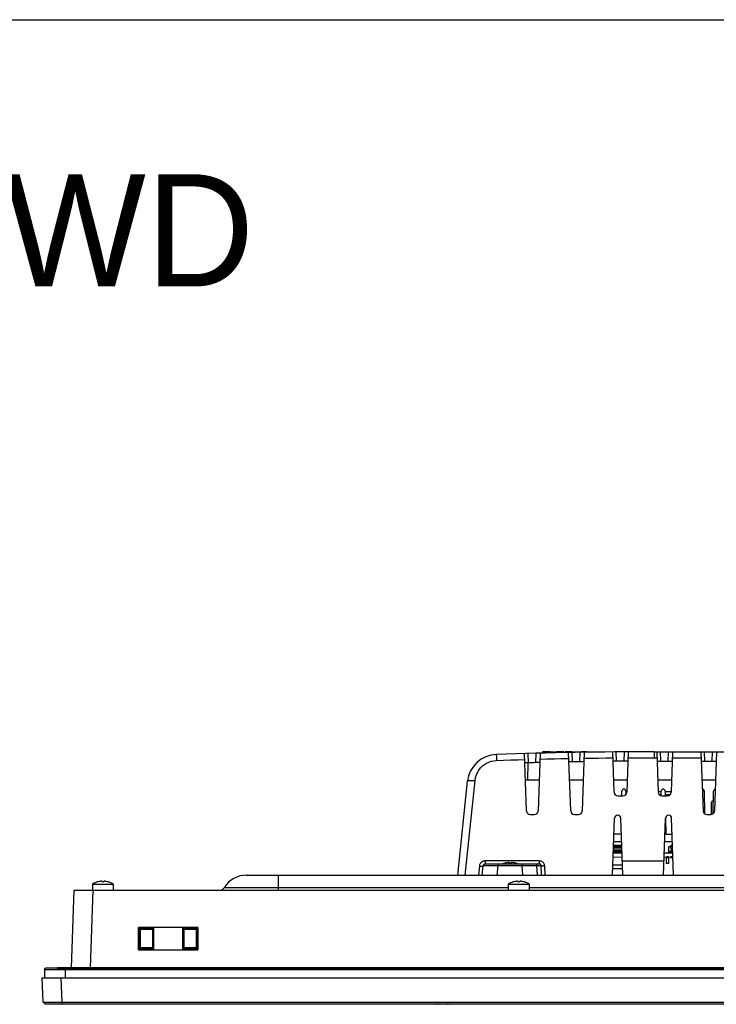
# Model space of a CAD drawing. Header units: millimetres. Extents: x 0 to 1682, y 0 to 1188.
# Tile 11 of 46: x 291 to 477, y 925 to 1188. Entities that reach past the tile are written whole.
import ezdxf

# ---------------------------------------------------------------- set-up
doc = ezdxf.new("R2010")
doc.units = ezdxf.units.MM
doc.header["$LTSCALE"] = 92.51
for name, color, linetype in [('2D-TOPRC1500_00-FORMAT', 7, 'CONTINUOUS'), ('2D-TOPRC1500_00-TEXT', 7, 'CONTINUOUS'), ('BASE_PCB_V00-TOPRC-SHAPE', 7, 'CONTINUOUS'), ('FFC_01-15W_MDP_240513-SHAPE', 7, 'CONTINUOUS'), ('FR_HOST_COVER-LOCK-SHAPE', 7, 'CONTINUOUS'), ('GASKET_TOPRC19_REV03_VIEW-SHAPE', 7, 'CONTINUOUS'), ('HEATSINK_RTW-SHAPE', 7, 'CONTINUOUS'), ('ISO7045-M3X6-4_8-SHAPE', 7, 'CONTINUOUS'), ('RC1900WD-FRONT_COVE7-2404-SHAPE', 7, 'CONTINUOUS'), ('REAR_CASE-RC19W-SHAPE', 7, 'CONTINUOUS'), ('REAR_COVER_RC1500WD-SHAPE', 7, 'CONTINUOUS'), ('TF31-60S-0_5SH_PRT_PRT_PR-SHAPE', 7, 'CONTINUOUS'), ('USB_2CH-672983090_MOL-SHAPE', 7, 'CONTINUOUS')]:
    doc.layers.add(name, color=color, linetype=linetype)
doc.styles.get("Standard").update_dxf_attribs({"font": 'GOTHIC.TTF'})

msp = doc.modelspace()

# ---------------------------------------------------------------- linework, layer by layer
at = {"layer": '2D-TOPRC1500_00-FORMAT', "color": 7, "linetype": 'Continuous'}
msp.add_line((0, 1188), (1682, 1188), dxfattribs=at)
at = {"layer": 'BASE_PCB_V00-TOPRC-SHAPE', "color": 7, "linetype": 'Continuous'}
for p, q in [((449.434, 965.197), (451.732, 965.197)), ((463.034, 965.197), (465.332, 965.197)), ((465.385, 963.997), (465.374, 963.997))]:
    msp.add_line(p, q, dxfattribs=at)
at = {"layer": 'BASE_PCB_V00-TOPRC-SHAPE', "color": 4, "linetype": 'Continuous', "const_width": 0.238}
for points in [[(449.392, 963.997), (451.774, 963.997)], [(462.992, 963.997), (463.583, 963.997)], [(464.183, 963.997), (464.663, 963.997)], [(465.263, 963.997), (465.374, 963.997)]]:
    msp.add_lwpolyline(points, dxfattribs=at)
at = {"layer": 'BASE_PCB_V00-TOPRC-SHAPE', "color": 7, "linetype": 'Continuous', "const_width": 0.654}
for points in [[(463.583, 963.997), (464.183, 963.997)], [(464.663, 963.997), (465.263, 963.997)]]:
    msp.add_lwpolyline(points, dxfattribs=at)
at = {"layer": 'FFC_01-15W_MDP_240513-SHAPE', "color": 7, "linetype": 'Continuous'}
for p, q in [((451.847, 961.897), (449.318, 961.897)), ((451.883, 960.865), (449.282, 960.865))]:
    msp.add_line(p, q, dxfattribs=at)
at = {"layer": 'FR_HOST_COVER-LOCK-SHAPE', "color": 7, "linetype": 'Continuous'}
for p, q in [((402.526, 924.647), (401.94, 924.647)), ((405.526, 924.647), (404.94, 924.647))]:
    msp.add_line(p, q, dxfattribs=at)
for centre, start, end in [((401.94, 924.847), 210.07452, 270), ((402.526, 924.847), 270, 329.92547), ((404.94, 924.847), 210.07452, 270), ((405.526, 924.847), 270, 329.92547)]:
    msp.add_arc(centre, 0.2, start, end, dxfattribs=at)
at = {"layer": 'GASKET_TOPRC19_REV03_VIEW-SHAPE', "color": 7, "linetype": 'Continuous'}
for p, q in [((297.249, 933.947), (297.249, 931.747)), ((297.249, 933.947), (773.516, 933.947)), ((773.183, 934.28), (297.583, 934.28)), ((300.715, 934.283), (770.05, 934.283)), ((769.783, 934.447), (300.983, 934.447)), ((302.783, 934.447), (302.783, 934.283)), ((302.783, 934.28), (302.783, 931.747))]:
    msp.add_line(p, q, dxfattribs=at)
for points in [[(297.583, 934.28), (297.535, 934.277), (297.489, 934.267), (297.444, 934.25), (297.403, 934.227), (297.364, 934.199), (297.331, 934.165), (297.302, 934.127), (297.28, 934.085), (297.263, 934.041), (297.253, 933.994), (297.249, 933.947)], [(300.983, 934.447), (300.936, 934.443), (300.89, 934.432), (300.847, 934.414), (300.807, 934.389), (300.771, 934.359), (300.74, 934.323), (300.715, 934.283)]]:
    msp.add_lwpolyline(points, dxfattribs=at)
at = {"layer": 'HEATSINK_RTW-SHAPE', "color": 7, "linetype": 'Continuous'}
for p, q in [((451.701, 980.397), (451.724, 981.697)), ((452.742, 981.697), (452.759, 980.687)), ((462.202, 980.429), (462.224, 981.697)), ((463.242, 981.697), (463.264, 980.397)), ((473.742, 981.697), (473.848, 975.575)), ((476.118, 975.631), (476.224, 981.697)), ((463.369, 974.398), (463.442, 970.197)), ((451.523, 970.197), (449.608, 970.197)), ((463.442, 970.197), (465.157, 970.197)), ((449.538, 968.197), (451.627, 968.197)), ((463.138, 968.197), (465.227, 968.197))]:
    msp.add_line(p, q, dxfattribs=at)
for centre, start, end in [((452.233, 981.688), 1, 179), ((462.733, 981.688), 1, 179), ((473.233, 981.688), 1, 92.49408), ((476.733, 981.688), 95.35546, 179)]:
    msp.add_arc(centre, 0.509, start, end, dxfattribs=at)
at = {"layer": 'ISO7045-M3X6-4_8-SHAPE', "color": 7, "linetype": 'Continuous'}
for p, q in [((420.383, 962.366), (420.383, 962.376)), ((421.583, 962.366), (421.583, 962.588)), ((422.183, 962.588), (422.183, 962.366)), ((423.383, 962.376), (423.383, 962.366)), ((310.083, 956.748), (310.083, 955.197)), ((310.083, 956.748), (315.683, 956.748)), ((311.383, 957.366), (311.383, 957.376)), ((312.583, 957.366), (312.583, 957.588)), ((313.183, 957.588), (313.183, 957.366)), ((314.383, 957.376), (314.383, 957.366)), ((315.683, 956.748), (315.683, 955.197)), ((421.333, 956.748), (421.333, 955.197)), ((421.333, 956.748), (426.933, 956.748)), ((422.633, 957.366), (422.633, 957.376)), ((423.833, 957.366), (423.833, 957.588)), ((424.433, 957.588), (424.433, 957.366)), ((425.633, 957.376), (425.633, 957.366)), ((426.933, 956.748), (426.933, 955.197))]:
    msp.add_line(p, q, dxfattribs=at)
for centre, radius, start, end in [((421.883, 957.606), 5, 107.4576, 113.32133), ((421.883, 957.606), 4.991, 93.44603, 107.49013), ((421.883, 957.606), 4.77, 86.39388, 93.60612), ((421.883, 957.606), 4.991, 72.50987, 86.55397), ((421.883, 957.606), 5, 66.67867, 72.5424), ((312.883, 952.606), 5, 107.4576, 124.0558), ((312.883, 952.606), 4.991, 93.44603, 107.49013), ((312.883, 952.606), 4.77, 86.39388, 93.60612), ((312.883, 952.606), 4.991, 72.50987, 86.55397), ((312.883, 952.606), 5, 55.9442, 72.5424), ((424.133, 952.606), 5, 107.4576, 124.0558), ((424.133, 952.606), 4.991, 93.44603, 107.49013), ((424.133, 952.606), 4.77, 86.39388, 93.60612), ((424.133, 952.606), 4.991, 72.50987, 86.55397), ((424.133, 952.606), 5, 55.9442, 72.5424)]:
    msp.add_arc(centre, radius, start, end, dxfattribs=at)
at = {"layer": 'RC1900WD-FRONT_COVE7-2404-SHAPE', "color": 7, "linetype": 'Continuous'}
for p, q in [((304.477, 934.447), (305.202, 955.197)), ((305.202, 955.197), (765.564, 955.197)), ((310.199, 955.197), (309.474, 934.447)), ((322.422, 939.204), (322.422, 945.168)), ((338.326, 945.166), (322.422, 945.166)), ((322.59, 939.414), (322.59, 945.1)), ((322.59, 945.1), (322.849, 944.841)), ((322.59, 945.1), (326.476, 945.1)), ((322.838, 944.841), (322.838, 939.652)), ((322.898, 944.782), (322.838, 944.841)), ((322.849, 944.841), (326.217, 944.841)), ((322.905, 939.719), (322.898, 944.782)), ((322.898, 944.782), (326.168, 944.782)), ((326.168, 944.782), (326.16, 939.719)), ((326.168, 944.782), (326.227, 944.841)), ((326.476, 945.1), (326.228, 944.852)), ((326.228, 939.652), (326.228, 944.841)), ((326.476, 945.1), (326.476, 939.414)), ((334.29, 939.414), (334.29, 945.1)), ((334.29, 945.1), (334.549, 944.841)), ((334.29, 945.1), (338.176, 945.1)), ((334.538, 944.841), (334.538, 939.652)), ((334.598, 944.782), (334.538, 944.841)), ((334.549, 944.841), (337.917, 944.841)), ((334.605, 939.719), (334.598, 944.782)), ((334.598, 944.782), (337.868, 944.782)), ((337.868, 944.782), (337.86, 939.719)), ((337.868, 944.782), (337.927, 944.841)), ((338.176, 945.1), (337.928, 944.852)), ((337.928, 939.652), (337.928, 944.841)), ((338.176, 945.1), (338.176, 939.414)), ((338.326, 945.168), (338.326, 939.204)), ((322.422, 939.202), (338.326, 939.202)), ((322.59, 939.414), (322.838, 939.662)), ((326.476, 939.414), (322.59, 939.414)), ((326.238, 939.652), (322.827, 939.652)), ((326.16, 939.719), (322.905, 939.719)), ((326.16, 939.719), (326.228, 939.652)), ((326.476, 939.414), (326.238, 939.652)), ((334.29, 939.414), (334.538, 939.662)), ((338.176, 939.414), (334.29, 939.414)), ((337.938, 939.652), (334.527, 939.652)), ((337.86, 939.719), (334.605, 939.719)), ((337.86, 939.719), (337.928, 939.652)), ((338.176, 939.414), (337.938, 939.652)), ((296.91, 925.229), (296.683, 931.747)), ((296.683, 931.747), (774.083, 931.747)), ((301.68, 931.747), (301.907, 925.229)), ((296.91, 925.229), (297.41, 924.747)), ((297.41, 924.747), (773.356, 924.747)), ((298.374, 925.222), (298.97, 925.222)), ((301.125, 925.227), (301.907, 925.229)), ((301.907, 925.229), (301.907, 924.747)), ((301.907, 925.229), (768.858, 925.229))]:
    msp.add_line(p, q, dxfattribs=at)
for points in [[(296.91, 925.229), (296.972, 925.227), (297.155, 925.225), (297.455, 925.223), (297.865, 925.222), (298.374, 925.222)], [(298.97, 925.222), (299.638, 925.223), (300.363, 925.225), (301.125, 925.227)]]:
    msp.add_lwpolyline(points, dxfattribs=at)
at = {"layer": 'REAR_CASE-RC19W-SHAPE', "color": 7, "linetype": 'Continuous'}
for p, q in [((452.883, 980.997), (452.883, 980.837)), ((462.224, 981.497), (461.439, 981.497)), ((464.856, 981.497), (463.242, 981.497)), ((475.633, 978.497), (475.633, 975.397)), ((351.335, 959.197), (719.43, 959.197)), ((359.745, 959.197), (359.745, 955.903)), ((345.397, 955.903), (351.046, 955.903)), ((351.046, 955.903), (352.558, 955.903)), ((359.743, 955.903), (359.743, 955.197)), ((359.743, 955.903), (421.333, 955.903)), ((426.933, 955.903), (532.583, 955.903))]:
    msp.add_line(p, q, dxfattribs=at)
msp.add_lwpolyline([(352.558, 955.903), (354.133, 955.903), (355.828, 955.903), (357.717, 955.903), (359.743, 955.903)], dxfattribs=at)
for centre, radius, start, end in [((453.383, 980.997), 0.5, 131.04726, 180), ((476.133, 978.497), 0.5, 90, 180), ((351.335, 952.197), 7, 90, 148.03413), ((351.335, 952.197), 7, 89.9987, 148.03347), ((344.125, 956.697), 1.5, 269.98317, 328.03), ((344.124, 956.697), 1.5, 289.34672, 328.03806)]:
    msp.add_arc(centre, radius, start, end, dxfattribs=at)
at = {"layer": 'REAR_COVER_RC1500WD-SHAPE', "color": 7, "linetype": 'Continuous'}
for p, q in [((426.214, 976.362), (425.679, 991.696)), ((426.704, 989.224), (426.616, 991.722)), ((428.672, 989.277), (428.76, 991.781)), ((429.821, 991.808), (429.282, 976.362)), ((432.494, 992.197), (430.444, 992.197)), ((432.505, 992.197), (433.965, 992.197)), ((436.208, 992.197), (434.101, 992.197)), ((438.327, 992.197), (436.496, 992.197)), ((438.014, 976.362), (437.469, 991.978)), ((438.494, 989.497), (438.407, 991.996)), ((438.524, 992.197), (440.459, 992.197)), ((440.481, 989.532), (440.569, 992.033)), ((442.305, 992.197), (440.701, 992.197)), ((441.629, 992.05), (441.082, 976.362)), ((449.639, 981.362), (449.263, 992.145)), ((450.289, 989.654), (450.201, 992.154)), ((452.286, 989.669), (452.373, 992.17)), ((453.434, 992.177), (453.056, 981.362)), ((460.383, 992.197), (460.383, 990.613)), ((460.383, 992.197), (494.975, 992.197)), ((460.383, 990.613), (461.116, 990.613)), ((461.061, 992.197), (461.439, 981.362)), ((462.087, 989.697), (462, 992.197)), ((464.087, 989.697), (464.174, 992.197)), ((465.234, 992.197), (464.856, 981.362)), ((465.179, 990.613), (472.916, 990.613)), ((472.861, 992.197), (473.414, 976.362)), ((473.887, 989.697), (473.8, 992.197)), ((475.887, 989.697), (475.974, 992.197)), ((477.034, 992.197), (476.482, 976.362)), ((426.597, 984.697), (426.607, 989.221)), ((461.148, 989.697), (465.147, 989.697)), ((472.948, 989.697), (476.947, 989.697)), ((407.803, 959.197), (410.441, 984.294)), ((409.771, 959.197), (412.43, 984.501)), ((425.923, 984.697), (429.573, 984.697)), ((437.723, 984.697), (441.373, 984.697)), ((449.523, 984.697), (453.173, 984.697)), ((461.323, 984.697), (464.973, 984.697)), ((473.123, 984.697), (476.773, 984.697)), ((450.639, 980.397), (452.057, 980.397)), ((462.439, 980.397), (463.857, 980.397)), ((427.213, 975.397), (428.282, 975.397)), ((439.013, 975.397), (440.082, 975.397)), ((474.413, 975.397), (475.482, 975.397)), ((449.224, 959.197), (449.755, 974.397)), ((451.942, 959.197), (451.411, 974.397)), ((462.824, 959.197), (463.355, 974.397)), ((465.542, 959.197), (465.011, 974.397)), ((413.609, 961.62), (413.397, 959.197)), ((414.15, 962.647), (414.068, 962.574)), ((414.383, 959.197), (414.605, 961.74)), ((415.103, 962.989), (415.103, 962.197)), ((429.604, 962.989), (415.103, 962.989)), ((415.103, 962.197), (429.604, 962.197)), ((418.368, 959.197), (418.59, 961.74)), ((418.59, 962.197), (418.59, 961.74)), ((418.59, 961.74), (425.052, 961.74)), ((425.052, 962.197), (425.052, 961.74)), ((425.052, 961.74), (425.641, 961.745)), ((425.239, 959.197), (425.052, 961.74)), ((428.903, 961.743), (428.977, 961.74)), ((429.163, 959.197), (428.977, 961.74)), ((428.977, 961.74), (430.089, 961.74)), ((429.604, 962.989), (429.604, 962.197)), ((430.219, 959.197), (430.089, 961.74)), ((431.194, 959.197), (431.07, 961.62)), ((451.809, 963.002), (462.957, 963.002))]:
    msp.add_line(p, q, dxfattribs=at)
for points in [[(418.116, 991.453), (418.121, 991.402), (418.13, 991.251), (418.141, 991.008), (418.155, 990.685), (418.17, 990.299), (418.186, 989.87)], [(429.766, 990.222), (431.721, 990.27), (433.666, 990.315), (435.6, 990.357), (437.524, 990.395)], [(441.574, 990.465), (443.527, 990.494), (445.468, 990.52), (447.399, 990.542), (449.318, 990.562)], [(453.378, 990.592), (455.144, 990.601), (456.9, 990.608), (458.646, 990.611), (460.383, 990.613)], [(412.43, 984.501), (412.566, 985.275), (412.787, 986.001), (413.096, 986.685), (413.482, 987.314), (413.939, 987.887), (414.446, 988.389), (414.972, 988.803), (415.528, 989.144), (416.108, 989.424), (416.734, 989.639), (417.429, 989.788), (418.186, 989.87)], [(418.186, 989.87), (420.087, 989.936), (421.979, 989.998), (423.861, 990.057), (425.734, 990.112)], [(410.441, 984.294), (410.487, 984.37), (410.605, 984.434), (410.791, 984.486), (411.039, 984.523), (411.338, 984.543), (411.679, 984.546), (412.047, 984.532), (412.43, 984.501)], [(414.068, 962.574), (413.988, 962.492), (413.911, 962.399), (413.839, 962.296), (413.773, 962.182), (413.715, 962.058), (413.667, 961.923), (413.632, 961.776), (413.609, 961.62)], [(413.609, 961.62), (413.864, 961.605), (414.102, 961.606), (414.307, 961.621), (414.466, 961.65), (414.568, 961.69), (414.605, 961.74)], [(415.103, 962.989), (415.006, 962.985), (414.912, 962.977), (414.822, 962.962), (414.734, 962.943), (414.649, 962.918), (414.565, 962.889), (414.481, 962.854), (414.398, 962.813), (414.315, 962.765), (414.232, 962.71), (414.15, 962.647)], [(414.605, 961.74), (414.65, 961.747), (414.772, 961.751), (414.957, 961.754), (415.191, 961.757), (415.461, 961.758), (415.757, 961.758), (416.066, 961.758)], [(416.066, 961.758), (416.385, 961.757), (416.711, 961.755), (417.046, 961.754), (417.393, 961.751), (417.761, 961.748)], [(417.761, 961.748), (418.163, 961.745), (418.59, 961.74)], [(425.641, 961.745), (426.199, 961.749), (426.719, 961.752), (427.187, 961.753), (427.596, 961.754)], [(427.596, 961.754), (427.944, 961.753), (428.232, 961.752), (428.466, 961.75), (428.652, 961.748), (428.796, 961.746), (428.903, 961.743)], [(428.486, 962.197), (428.607, 962.182), (428.72, 962.137), (428.819, 962.065), (428.898, 961.972), (428.951, 961.861), (428.977, 961.74)], [(431.07, 961.62), (431.061, 961.719), (431.045, 961.82), (431.022, 961.922), (430.99, 962.025), (430.948, 962.131), (430.895, 962.238), (430.828, 962.348), (430.747, 962.457), (430.65, 962.563), (430.539, 962.663), (430.415, 962.753), (430.278, 962.831), (430.13, 962.896), (429.968, 962.945), (429.793, 962.976), (429.604, 962.989)], [(430.089, 961.74), (430.088, 961.773), (430.085, 961.807), (430.079, 961.841), (430.07, 961.876), (430.058, 961.911), (430.042, 961.947), (430.021, 961.983), (429.995, 962.019), (429.963, 962.055), (429.926, 962.088), (429.885, 962.118), (429.838, 962.144), (429.787, 962.166), (429.731, 962.182), (429.67, 962.193), (429.604, 962.197)], [(431.07, 961.62), (430.842, 961.614), (430.625, 961.619), (430.433, 961.636), (430.274, 961.663), (430.157, 961.698), (430.089, 961.74)]]:
    msp.add_lwpolyline(points, dxfattribs=at)
for centre, radius, start, end in [((418.397, 983.458), 8, 92.01566, 174), ((460.383, -209.503), 1201.7, 90, 92.015658), ((460.383, -209.503), 1199.2, 91.464533, 91.654168), ((460.383, -209.503), 1199.2, 90.900219, 91.090691), ((460.383, -209.503), 1199.2, 90.336187, 90.527126), ((450.639, 981.397), 1, 182, 270), ((452.057, 981.397), 1, 270, 358), ((462.439, 981.397), 1, 182, 270), ((463.857, 981.397), 1, 270, 358), ((427.213, 976.397), 1, 182, 270), ((428.282, 976.397), 1, 270, 358), ((439.013, 976.397), 1, 182, 270), ((440.082, 976.397), 1, 270, 358), ((450.583, 974.368), 0.828, 2, 178), ((464.183, 974.368), 0.828, 2, 178), ((474.413, 976.397), 1, 182, 270), ((475.482, 976.397), 1, 270, 358), ((415.103, 961.697), 0.5, 90, 175)]:
    msp.add_arc(centre, radius, start, end, dxfattribs=at)
at = {"layer": 'TF31-60S-0_5SH_PRT_PRT_PR-SHAPE', "color": 7, "linetype": 'Continuous'}
for p, q in [((449.482, 966.597), (451.683, 966.597)), ((449.495, 966.947), (451.671, 966.947)), ((451.664, 967.147), (449.502, 967.147)), ((464.233, 965.297), (464.233, 966.897)), ((464.233, 966.897), (464.798, 966.897)), ((464.738, 966.747), (464.588, 966.897)), ((464.738, 966.747), (464.798, 966.747)), ((464.798, 966.307), (464.798, 967.147)), ((465.264, 967.147), (464.798, 967.147)), ((464.798, 966.947), (465.271, 966.947)), ((451.725, 965.397), (449.441, 965.397)), ((451.718, 965.607), (449.448, 965.607)), ((449.451, 965.697), (451.715, 965.697)), ((449.46, 965.962), (451.705, 965.962)), ((449.479, 966.497), (451.687, 966.497)), ((464.233, 965.597), (465.12, 965.597)), ((464.233, 965.467), (464.958, 965.467)), ((464.233, 965.397), (464.958, 965.397)), ((464.433, 965.297), (464.233, 965.297)), ((464.433, 965.397), (464.433, 965.297)), ((464.633, 965.397), (464.633, 965.297)), ((464.833, 965.297), (464.633, 965.297)), ((465.293, 966.307), (464.798, 966.307)), ((464.833, 965.397), (464.833, 965.297)), ((464.958, 965.197), (464.958, 966.277)), ((465.108, 966.277), (464.958, 966.277)), ((464.958, 966.227), (465.108, 966.227)), ((465.108, 965.897), (464.958, 965.897)), ((464.958, 965.847), (465.108, 965.847)), ((465.108, 965.647), (464.958, 965.647)), ((465.108, 965.317), (464.958, 965.317)), ((464.958, 965.267), (465.108, 965.267)), ((465.108, 965.197), (465.108, 966.277)), ((465.108, 965.467), (465.12, 965.467)), ((465.108, 965.397), (465.325, 965.397)), ((465.233, 965.297), (465.108, 965.297)), ((465.12, 966.247), (465.12, 965.397)), ((465.295, 966.247), (465.12, 966.247)), ((465.233, 965.397), (465.233, 965.297))]:
    msp.add_line(p, q, dxfattribs=at)
at = {"layer": 'USB_2CH-672983090_MOL-SHAPE', "color": 7, "linetype": 'Continuous'}
for p, q in [((461.651, 980.787), (462.208, 980.787)), ((462.206, 980.687), (461.737, 980.687)), ((463.257, 980.787), (463.383, 980.787)), ((464.559, 980.687), (463.259, 980.687)), ((463.383, 980.687), (463.383, 980.787)), ((464.567, 980.697), (463.383, 980.697)), ((463.583, 963.997), (463.583, 962.297)), ((464.183, 963.997), (464.183, 962.297)), ((464.183, 962.297), (463.583, 962.297))]:
    msp.add_line(p, q, dxfattribs=at)

# ---------------------------------------------------------------- texts
at = {"layer": '2D-TOPRC1500_00-TEXT', "color": 2, "linetype": 'Continuous', "insert": (56.888, 1146.68), "char_height": 30, "width": 291.77778, "attachment_point": 1, "line_spacing_factor": 0.9}
msp.add_mtext('TOPRC1900WD', dxfattribs=at)

doc.saveas('drawing.dxf')
